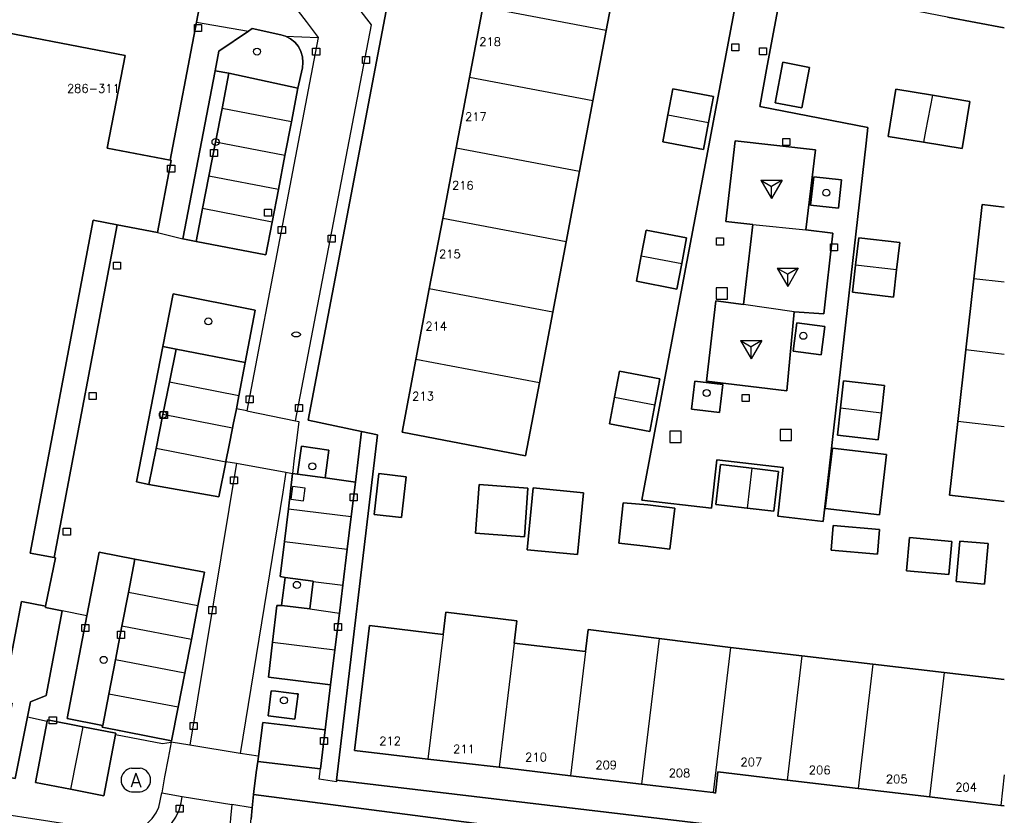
# Model space of a CAD drawing. Header units: metres. Extents: x 108000 to 109000, y 423600 to 424200.
# Tile 78 of 106: x 108930 to 109000, y 423730 to 423787. Entities that reach past the tile are written whole.
import ezdxf

# ---------------------------------------------------------------- set-up
doc = ezdxf.new("R2010")
doc.units = ezdxf.units.M
doc.header["$MEASUREMENT"] = 0
for name, color, linetype in [('afval apart plaats', 10, 'Continuous'), ('Boomspiegel', 10, 'Continuous'), ('brandkraan _ -put', 10, 'Continuous'), ('Erf', 10, 'Continuous'), ('gesloten verharding', 10, 'Continuous'), ('groenvoorziening', 10, 'Continuous'), ('Huisnummers', 10, 'Continuous'), ('inspectie- _rioolput', 10, 'Continuous'), ('kolk', 10, 'Continuous'), ('onverhard', 10, 'Continuous'), ('open verharding', 10, 'Continuous'), ('pand', 10, 'Continuous'), ('Parkeervlak', 10, 'Continuous'), ('speelvoorziening', 10, 'Continuous'), ('vegetatieobject', 10, 'Continuous'), ('Voetgangersgebied', 10, 'Continuous'), ('Voetpad', 10, 'Continuous'), ('Wegmarkering', 10, 'Continuous'), ('Woonerf', 10, 'Continuous')]:
    doc.layers.add(name, color=color, linetype=linetype)
doc.styles.get("Standard").update_dxf_attribs({"font": 'txt.shx'})

# ---------------------------------------------------------------- blocks, each defined once
blk = doc.blocks.new('138_ACAD_1_FMEBLOCK71')
at = {"layer": 'Erf', "color": 52, "true_color": 0xd2d200}
for points in [[(7.114, -5.721), (3.067, -4.967), (-1.948, -3.998), (-7.113, -3.029), (-5.433, 5.721), (-0.269, 4.752)], [(-0.269, 4.752), (4.731, 3.814), (7.114, 3.355)]]:
    blk.add_lwpolyline(points, dxfattribs=at)
blk = doc.blocks.new('138_ACAD_1_FMEBLOCK72')
at = {"layer": 'Erf', "color": 52, "true_color": 0xd2d200}
for points in [[(-1.362, -4.882), (-0.792, 0.212), (-0.222, 5.274), (0.38, 10.556), (1.95, 10.369)], [(1.95, -10.556), (-1.95, -10.102), (-1.362, -4.882)]]:
    blk.add_lwpolyline(points, dxfattribs=at)
blk = doc.blocks.new('138_ACAD_1_FMEBLOCK73')
at = {"layer": 'Erf', "color": 52, "true_color": 0xd2d200}
blk.add_line((23.101, -6.887), (22.843, -6.857), dxfattribs=at)
blk.add_lwpolyline([(22.843, -6.857), (17.781, -6.263), (12.718, -5.67), (7.664, -5.076), (2.742, -4.482), (2.562, -5.982), (2.39, -5.951), (-2.688, -5.357), (-7.751, -4.763), (-12.821, -4.138), (-17.876, -3.576), (-23.102, -2.951), (-22.04, 5.924), (-16.805, 5.299), (-16.609, 6.887), (-11.547, 6.262), (-11.743, 4.674), (-6.68, 4.08), (-6.491, 5.638), (-1.435, 5.001), (3.632, 4.362), (8.695, 3.768), (13.757, 3.174), (18.82, 2.58), (23.101, 2.079)], dxfattribs=at)
blk = doc.blocks.new('138_ACAD_1_FMEBLOCK96')
at = {"layer": 'Voetpad', "color": 255}
for points in [[(-21.935, 5.565), (-26.387, 6.092), (-26.492, 5.315), (-26.662, 3.967), (-26.69, 3.738), (-6.804, 1.174), (-3.436, 0.74), (-3.148, 0.703), (-1.613, 0.505), (22.033, -2.272), (21.599, -5.879), (22.611, -6.014), (23.196, -6.092), (23.654, -2.455), (26.69, -2.79)], [(26.69, -0.863), (25.942, -0.771), (-20.792, 4.765)]]:
    blk.add_lwpolyline(points, dxfattribs=at)

msp = doc.modelspace()

# ---------------------------------------------------------------- linework, layer by layer
at = {"layer": 'afval apart plaats', "color": 32, "true_color": 0xe17500}
for p, q in [((108937.956, 423733.494), (108938.556, 423733.494)), ((108937.956, 423731.794), (108938.556, 423731.794))]:
    msp.add_line(p, q, dxfattribs=at)
for centre, start, end in [((108938.063, 423732.644), 97.15267, 262.84733), ((108938.45, 423732.644), 277.15267, 82.84733)]:
    msp.add_arc(centre, 0.857, start, end, dxfattribs=at)
at = {"layer": 'Boomspiegel', "color": 32, "true_color": 0xe17500}
for points in [[(108986.224, 423773.522), (108988.21, 423773.299), (108988.436, 423775.307), (108986.449, 423775.531), (108986.224, 423773.522)], [(108985.243, 423765.148), (108984.979, 423763.135), (108986.97, 423762.875), (108987.233, 423764.889), (108985.243, 423765.148)], [(108977.994, 423761), (108977.759, 423759.001), (108979.753, 423758.768), (108979.987, 423760.766), (108977.994, 423761)]]:
    msp.add_lwpolyline(points, dxfattribs=at)
at = {"layer": 'brandkraan _ -put', "color": 5}
msp.add_ellipse((108949.652, 423764.323), major_axis=(0.3, 0), ratio=0.583333, dxfattribs=at)
at = {"layer": 'Erf', "color": 52, "true_color": 0xd2d200}
for points in [[(108942.564, 423786.525), (108943.539, 423791.675), (108942.379, 423793.987), (108942.383, 423794.125), (108940.68, 423794.594), (108938.703, 423787.688), (108927.828, 423790.781), (108926.406, 423786.281), (108937.492, 423784.156), (108936.219, 423777.563), (108940.683, 423776.702), (108942.564, 423786.525)], [(108957.294, 423793.83), (108950.506, 423758.219), (108954.3, 423757.433), (108955.426, 423757.184), (108952.518, 423732.632), (108999.251, 423727.096)], [(108972.662, 423791.029), (108971.703, 423785.938), (108970.75, 423780.938), (108969.797, 423775.938), (108968.852, 423770.906), (108967.898, 423765.906), (108966.953, 423760.875), (108965.969, 423755.688), (108957.188, 423757.375), (108958.172, 423762.531), (108959.117, 423767.563), (108960.07, 423772.563), (108961.023, 423777.594), (108961.969, 423782.594), (108962.922, 423787.594)], [(108984.172, 423788.988), (108983.149, 423783.424), (108982.619, 423780.523), (108990.304, 423779.034), (108990.183, 423777.927), (108987.87, 423757.694), (108987.117, 423751.031), (108983.891, 423751.406), (108984.289, 423754.875), (108979.57, 423755.406), (108979.172, 423751.969), (108974.227, 423752.531), (108974.32, 423753.063), (108981.185, 423789.428)], [(108985.599, 423780.439), (108983.719, 423780.799), (108984.25, 423783.679), (108986.159, 423783.309), (108985.599, 423780.439)], [(108978.969, 423779.389), (108978.609, 423777.479), (108975.729, 423778.019), (108976.089, 423779.929), (108976.439, 423781.779), (108979.319, 423781.239), (108978.969, 423779.389)], [(108994.248, 423777.994), (108991.749, 423778.403), (108992.298, 423781.753), (108994.886, 423781.329), (108997.553, 423780.891), (108997.004, 423777.542), (108994.248, 423777.994)], [(108974.189, 423769.909), (108974.539, 423771.729), (108977.409, 423771.189), (108977.063, 423769.36), (108976.719, 423767.549), (108973.849, 423768.099), (108974.189, 423769.909)], [(108989.429, 423769.259), (108989.659, 423771.199), (108992.569, 423770.859), (108992.339, 423768.919), (108992.119, 423766.979), (108989.209, 423767.319), (108989.429, 423769.259)], [(108975.159, 423759.329), (108974.799, 423757.429), (108971.929, 423757.979), (108972.279, 423759.869), (108972.629, 423761.709), (108975.509, 423761.169), (108975.159, 423759.329)], [(108991.259, 423758.759), (108991.039, 423756.819), (108988.129, 423757.159), (108988.349, 423759.099), (108988.569, 423761.029), (108991.479, 423760.699), (108991.259, 423758.759)], [(108987.271, 423751.957), (108987.779, 423756.236), (108991.629, 423755.779), (108991.12, 423751.499), (108987.271, 423751.957)], [(108982.059, 423754.819), (108983.949, 423754.589), (108983.619, 423751.75), (108981.719, 423751.969), (108979.5, 423752.229), (108979.829, 423755.079), (108982.059, 423754.819)], [(108955.199, 423751.528), (108955.539, 423754.439), (108957.479, 423754.208), (108957.139, 423751.299), (108955.199, 423751.528)], [(108962.405, 423750.195), (108962.653, 423753.649), (108966.135, 423753.399), (108965.887, 423749.945), (108962.405, 423750.195)], [(108969.663, 423748.675), (108966.071, 423749.019), (108966.493, 423753.413), (108970.085, 423753.069), (108969.663, 423748.675)], [(108972.892, 423752.345), (108974.649, 423752.199), (108976.579, 423751.968), (108976.229, 423749.058), (108974.289, 423749.289), (108972.582, 423749.479), (108972.892, 423752.345)], [(108987.695, 423748.977), (108987.838, 423750.733), (108991.116, 423750.466), (108990.973, 423748.71), (108987.695, 423748.977)], [(108996.052, 423747.246), (108993.036, 423747.519), (108993.249, 423749.881), (108996.266, 423749.608), (108996.052, 423747.246)], [(108998.581, 423746.575), (108996.577, 423746.76), (108996.843, 423749.636), (108998.847, 423749.45), (108998.581, 423746.575)]]:
    msp.add_lwpolyline(points, dxfattribs=at)
at = {"layer": 'gesloten verharding', "color": 255}
for p, q in [((108982.111, 423772.147), (108981.452, 423766.451)), ((108982.111, 423772.147), (108985.888, 423771.755)), ((108985.059, 423765.919), (108981.452, 423766.451))]:
    msp.add_line(p, q, dxfattribs=at)
for points in [[(108985.888, 423771.755), (108986.57, 423777.445), (108980.87, 423778.076), (108980.191, 423772.358), (108982.111, 423772.147)], [(108985.059, 423765.919), (108987.16, 423765.798), (108987.811, 423771.526), (108985.888, 423771.755)], [(108981.452, 423766.451), (108979.491, 423766.712), (108978.835, 423761.01), (108984.539, 423760.319), (108985.059, 423765.919)]]:
    msp.add_lwpolyline(points, dxfattribs=at)
at = {"layer": 'groenvoorziening', "color": 3}
for points in [[(108948.9, 423785.527), (108948.566, 423785.625), (108946.534, 423786.066), (108946.254, 423785.882), (108944.149, 423784.452), (108943.886, 423783.075), (108944.868, 423782.887), (108949.768, 423781.823), (108950.092, 423783.278), (108950.138, 423783.664), (108950.106, 423784.058), (108949.995, 423784.439), (108949.81, 423784.789), (108949.559, 423785.095), (108949.251, 423785.344), (108948.9, 423785.527)], [(108940.175, 423763.467), (108941.116, 423763.283), (108946.038, 423762.335), (108946.732, 423766.048), (108940.91, 423767.219), (108940.175, 423763.467)], [(108951.986, 423756.105), (108950.021, 423756.373), (108949.752, 423754.4), (108951.717, 423754.132), (108951.986, 423756.105)], [(108937.26, 423743.576), (108937.72, 423745.978), (108938.171, 423748.337), (108935.649, 423748.848), (108934.774, 423744.323), (108933.361, 423737.011), (108935.885, 423736.53), (108935.911, 423736.525), (108936.338, 423738.755), (108936.801, 423741.178), (108937.26, 423743.576)], [(108950.864, 423746.757), (108950.867, 423746.779), (108948.864, 423747.033), (108948.613, 423745.051), (108948.642, 423745.047), (108950.618, 423744.814), (108950.864, 423746.757)], [(108949.806, 423738.77), (108949.687, 423738.784), (108948.206, 423738.956), (108947.881, 423738.994), (108947.656, 423737.206), (108949.566, 423736.982), (108949.806, 423738.77)], [(108966.505, 423729.041), (108946.619, 423731.605), (108946.59, 423731.377), (108946.589, 423731.37), (108946.529, 423730.665), (108946.46, 423729.86)]]:
    msp.add_lwpolyline(points, dxfattribs=at)
at = {"layer": 'inspectie- _rioolput', "color": 30}
for p, q in [((108980.323, 423767.633), (108979.523, 423767.633)), ((108979.523, 423767.633), (108979.523, 423766.833)), ((108980.323, 423766.833), (108980.323, 423767.633)), ((108979.523, 423766.833), (108980.323, 423766.833)), ((108984.863, 423757.573), (108984.063, 423757.573)), ((108984.063, 423757.573), (108984.063, 423756.773)), ((108984.863, 423756.773), (108984.863, 423757.573)), ((108977.026, 423757.436), (108976.226, 423757.436)), ((108976.226, 423757.436), (108976.226, 423756.636)), ((108977.026, 423756.636), (108977.026, 423757.436)), ((108976.226, 423756.636), (108977.026, 423756.636)), ((108984.063, 423756.773), (108984.863, 423756.773))]:
    msp.add_line(p, q, dxfattribs=at)
at = {"layer": 'kolk', "color": 30, "true_color": 0xf07a00}
for p, q in [((108942.413, 423785.87), (108942.413, 423786.37)), ((108942.413, 423786.37), (108942.913, 423786.37)), ((108942.913, 423786.37), (108942.913, 423785.87)), ((108942.913, 423785.87), (108942.413, 423785.87)), ((108980.631, 423784.494), (108980.631, 423784.994)), ((108980.631, 423784.994), (108981.131, 423784.994)), ((108981.131, 423784.994), (108981.131, 423784.494)), ((108950.825, 423784.186), (108950.825, 423784.686)), ((108950.825, 423784.686), (108951.325, 423784.686)), ((108951.325, 423784.186), (108950.825, 423784.186)), ((108951.325, 423784.686), (108951.325, 423784.186)), ((108981.131, 423784.494), (108980.631, 423784.494)), ((108982.591, 423784.196), (108982.591, 423784.696)), ((108982.591, 423784.696), (108983.091, 423784.696)), ((108983.091, 423784.196), (108982.591, 423784.196)), ((108983.091, 423784.696), (108983.091, 423784.196)), ((108954.358, 423783.574), (108954.358, 423784.074)), ((108954.358, 423784.074), (108954.858, 423784.074)), ((108954.858, 423783.574), (108954.358, 423783.574)), ((108954.858, 423784.074), (108954.858, 423783.574)), ((108984.257, 423777.748), (108984.257, 423778.248)), ((108984.257, 423778.248), (108984.757, 423778.248)), ((108984.757, 423778.248), (108984.757, 423777.748)), ((108943.566, 423776.963), (108943.566, 423777.463)), ((108943.566, 423777.463), (108944.066, 423777.463)), ((108944.066, 423777.463), (108944.066, 423776.963)), ((108984.757, 423777.748), (108984.257, 423777.748)), ((108944.066, 423776.963), (108943.566, 423776.963)), ((108940.516, 423775.853), (108940.516, 423776.353)), ((108940.516, 423776.353), (108941.016, 423776.353)), ((108941.016, 423775.853), (108940.516, 423775.853)), ((108941.016, 423776.353), (108941.016, 423775.853)), ((108947.395, 423772.728), (108947.395, 423773.228)), ((108947.395, 423773.228), (108947.895, 423773.228)), ((108947.895, 423773.228), (108947.895, 423772.728)), ((108947.895, 423772.728), (108947.395, 423772.728)), ((108948.383, 423771.496), (108948.383, 423771.996)), ((108948.383, 423771.996), (108948.883, 423771.996)), ((108948.883, 423771.996), (108948.883, 423771.496)), ((108948.883, 423771.496), (108948.383, 423771.496)), ((108951.92, 423770.884), (108951.92, 423771.384)), ((108951.92, 423771.384), (108952.42, 423771.384)), ((108952.42, 423770.884), (108951.92, 423770.884)), ((108952.42, 423771.384), (108952.42, 423770.884)), ((108979.546, 423770.681), (108979.546, 423771.181)), ((108979.546, 423771.181), (108980.046, 423771.181)), ((108980.046, 423771.181), (108980.046, 423770.681)), ((108980.046, 423770.681), (108979.546, 423770.681)), ((108987.651, 423770.27), (108987.651, 423770.77)), ((108987.651, 423770.77), (108988.151, 423770.77)), ((108988.151, 423770.27), (108987.651, 423770.27)), ((108988.151, 423770.77), (108988.151, 423770.27)), ((108936.668, 423768.969), (108936.668, 423769.469)), ((108936.668, 423769.469), (108937.168, 423769.469)), ((108937.168, 423769.469), (108937.168, 423768.969)), ((108937.168, 423768.969), (108936.668, 423768.969)), ((108934.943, 423759.706), (108934.943, 423760.206)), ((108934.943, 423760.206), (108935.443, 423760.206)), ((108935.443, 423759.706), (108934.943, 423759.706)), ((108935.443, 423760.206), (108935.443, 423759.706)), ((108946.096, 423759.457), (108946.096, 423759.957)), ((108946.096, 423759.957), (108946.596, 423759.957)), ((108946.596, 423759.957), (108946.596, 423759.457)), ((108981.361, 423759.558), (108981.361, 423760.058)), ((108981.361, 423760.058), (108981.861, 423760.058)), ((108981.861, 423760.058), (108981.861, 423759.558)), ((108946.596, 423759.457), (108946.096, 423759.457)), ((108949.594, 423758.838), (108949.594, 423759.338)), ((108949.594, 423759.338), (108950.094, 423759.338)), ((108950.094, 423759.338), (108950.094, 423758.838)), ((108981.861, 423759.558), (108981.361, 423759.558)), ((108939.993, 423758.355), (108939.993, 423758.855)), ((108939.993, 423758.855), (108940.493, 423758.855)), ((108940.493, 423758.355), (108939.993, 423758.355)), ((108940.493, 423758.855), (108940.493, 423758.355)), ((108950.094, 423758.838), (108949.594, 423758.838)), ((108944.981, 423753.707), (108944.981, 423754.207)), ((108944.981, 423754.207), (108945.481, 423754.207)), ((108945.481, 423754.207), (108945.481, 423753.707)), ((108945.481, 423753.707), (108944.981, 423753.707)), ((108953.482, 423752.495), (108953.482, 423752.995)), ((108953.482, 423752.995), (108953.982, 423752.995)), ((108953.982, 423752.995), (108953.982, 423752.495)), ((108953.982, 423752.495), (108953.482, 423752.495)), ((108933.098, 423750.058), (108933.098, 423750.558)), ((108933.098, 423750.558), (108933.598, 423750.558)), ((108933.598, 423750.558), (108933.598, 423750.058)), ((108933.598, 423750.058), (108933.098, 423750.058)), ((108943.445, 423744.471), (108943.445, 423744.971)), ((108943.445, 423744.971), (108943.945, 423744.971)), ((108943.945, 423744.971), (108943.945, 423744.471)), ((108943.945, 423744.471), (108943.445, 423744.471)), ((108934.417, 423743.208), (108934.417, 423743.708)), ((108934.417, 423743.708), (108934.917, 423743.708)), ((108934.917, 423743.708), (108934.917, 423743.208)), ((108952.377, 423743.279), (108952.377, 423743.779)), ((108952.377, 423743.779), (108952.877, 423743.779)), ((108952.877, 423743.779), (108952.877, 423743.279)), ((108934.917, 423743.208), (108934.417, 423743.208)), ((108936.958, 423742.716), (108936.958, 423743.216)), ((108936.958, 423743.216), (108937.458, 423743.216)), ((108937.458, 423743.216), (108937.458, 423742.716)), ((108952.877, 423743.279), (108952.377, 423743.279)), ((108937.458, 423742.716), (108936.958, 423742.716)), ((108932.102, 423736.641), (108932.102, 423737.141)), ((108932.102, 423737.141), (108932.602, 423737.141)), ((108932.602, 423736.641), (108932.102, 423736.641)), ((108932.602, 423737.141), (108932.602, 423736.641)), ((108942.113, 423736.229), (108942.113, 423736.729)), ((108942.113, 423736.729), (108942.613, 423736.729)), ((108942.613, 423736.729), (108942.613, 423736.229)), ((108942.613, 423736.229), (108942.113, 423736.229)), ((108951.384, 423735.169), (108951.384, 423735.669)), ((108951.384, 423735.669), (108951.884, 423735.669)), ((108951.884, 423735.169), (108951.384, 423735.169)), ((108951.884, 423735.669), (108951.884, 423735.169)), ((108941.12, 423730.349), (108941.12, 423730.849)), ((108941.12, 423730.849), (108941.62, 423730.849)), ((108941.62, 423730.349), (108941.12, 423730.349)), ((108941.62, 423730.849), (108941.62, 423730.349))]:
    msp.add_line(p, q, dxfattribs=at)
at = {"layer": 'onverhard', "color": 255}
for points in [[(108943.921, 423778.004), (108944.385, 423780.394), (108944.868, 423782.887), (108943.886, 423783.075), (108941.601, 423771.129), (108942.552, 423770.942), (108943.004, 423773.274), (108943.45, 423775.575), (108943.921, 423778.004)], [(108986.224, 423773.522), (108988.21, 423773.299), (108988.436, 423775.307), (108986.449, 423775.531), (108986.224, 423773.522)], [(108985.243, 423765.148), (108984.979, 423763.135), (108986.97, 423762.875), (108987.233, 423764.889), (108985.243, 423765.148)], [(108940.177, 423758.622), (108940.641, 423760.927), (108941.116, 423763.283), (108940.175, 423763.467), (108938.293, 423753.856), (108939.177, 423753.658), (108939.691, 423756.211), (108940.177, 423758.622)], [(108977.994, 423761), (108977.759, 423759.001), (108979.753, 423758.768), (108979.987, 423760.766), (108977.994, 423761)]]:
    msp.add_lwpolyline(points, dxfattribs=at)
at = {"layer": 'open verharding', "color": 255}
for points in [[(108936.915, 423772.114), (108935.227, 423772.438), (108930.75, 423748.781), (108932.451, 423748.455), (108936.915, 423772.114)], [(108933.024, 423744.676), (108931.822, 423744.909), (108931.841, 423745.004), (108930.117, 423745.344), (108928.771, 423738.239), (108929.45, 423738.11), (108928.6, 423733.68), (108923.18, 423734.69), (108924.021, 423739.144), (108923.53, 423739.237), (108923.451, 423739.252), (108922.459, 423734.12), (108929.674, 423732.747), (108930.541, 423737.131), (108930.755, 423738.211), (108931.886, 423738.659), (108933.024, 423744.676)]]:
    msp.add_lwpolyline(points, dxfattribs=at)
at = {"layer": 'pand', "color": 1}
for p, q in [((108962.922, 423787.594), (108961.969, 423782.594)), ((108971.703, 423785.938), (108962.922, 423787.594)), ((108995.953, 423786.875), (109000, 423786.12)), ((108970.75, 423780.938), (108971.703, 423785.938)), ((108961.969, 423782.594), (108961.023, 423777.594)), ((108970.75, 423780.938), (108961.969, 423782.594)), ((108969.797, 423775.938), (108970.75, 423780.938)), ((108976.089, 423779.929), (108978.969, 423779.389)), ((108961.023, 423777.594), (108960.07, 423772.563)), ((108961.023, 423777.594), (108969.797, 423775.938)), ((108968.852, 423770.906), (108969.797, 423775.938)), ((108960.07, 423772.563), (108959.117, 423767.563)), ((108968.852, 423770.906), (108960.07, 423772.563)), ((108967.898, 423765.906), (108968.852, 423770.906)), ((108974.189, 423769.909), (108977.063, 423769.36)), ((108992.339, 423768.919), (108989.429, 423769.259)), ((108997.828, 423768.281), (108997.258, 423763.219)), ((109000, 423768.029), (108997.828, 423768.281)), ((108959.117, 423767.563), (108958.172, 423762.531)), ((108967.898, 423765.906), (108959.117, 423767.563)), ((108966.953, 423760.875), (108967.898, 423765.906)), ((108997.258, 423763.219), (108996.688, 423758.125)), ((109000, 423762.9), (108997.258, 423763.219)), ((108966.953, 423760.875), (108958.172, 423762.531)), ((108972.279, 423759.869), (108975.159, 423759.329)), ((108988.349, 423759.099), (108991.259, 423758.759)), ((109000, 423757.751), (108996.688, 423758.125)), ((108982.059, 423754.819), (108981.719, 423751.969)), ((108960.094, 423743), (108959.023, 423734.125)), ((108965.156, 423742.375), (108964.078, 423733.563)), ((108970.219, 423741.781), (108965.156, 423742.375)), ((108975.464, 423742.702), (108974.211, 423732.344)), ((108980.531, 423742.063), (108975.464, 423742.702)), ((108970.219, 423741.781), (108969.148, 423732.938)), ((108980.531, 423742.063), (108979.289, 423731.75)), ((108985.594, 423741.469), (108980.531, 423742.063)), ((108985.594, 423741.469), (108984.563, 423732.625)), ((108990.656, 423740.875), (108985.594, 423741.469)), ((108990.656, 423740.875), (108989.617, 423732.031)), ((108995.719, 423740.281), (108990.656, 423740.875)), ((108995.719, 423740.281), (108994.68, 423731.438)), ((109000, 423739.78), (108995.719, 423740.281)), ((108959.023, 423734.125), (108964.078, 423733.563)), ((108964.078, 423733.563), (108969.148, 423732.938)), ((108969.148, 423732.938), (108974.211, 423732.344)), ((108974.211, 423732.344), (108979.289, 423731.75)), ((108984.563, 423732.625), (108989.617, 423732.031)), ((109000, 423733.023), (108999.742, 423730.844)), ((108989.617, 423732.031), (108994.68, 423731.438)), ((108994.68, 423731.438), (108999.742, 423730.844)), ((108999.742, 423730.844), (109000, 423730.813))]:
    msp.add_line(p, q, dxfattribs=at)
for points in [[(108971.703, 423785.938), (108972.662, 423791.029), (108972.68, 423791.125), (108964.056, 423792.751), (108963.898, 423792.781), (108963.875, 423792.657), (108962.922, 423787.594)], [(108928.771, 423738.239), (108930.117, 423745.344), (108931.841, 423745.004), (108932.539, 423748.438), (108932.451, 423748.455), (108930.75, 423748.781), (108935.227, 423772.438), (108936.915, 423772.114), (108939.789, 423771.563), (108940.758, 423776.688), (108940.683, 423776.702), (108936.219, 423777.563), (108937.492, 423784.156), (108926.406, 423786.281), (108918.002, 423742.239), (108917.641, 423740.344), (108922.051, 423739.515), (108923.451, 423739.252), (108923.53, 423739.237), (108924.021, 423739.144)], [(108984.25, 423783.679), (108983.719, 423780.799), (108985.599, 423780.439), (108986.159, 423783.309), (108984.25, 423783.679)], [(108978.969, 423779.389), (108979.319, 423781.239), (108976.439, 423781.779), (108976.089, 423779.929)], [(108994.886, 423781.329), (108992.298, 423781.753), (108991.749, 423778.403), (108994.248, 423777.994)], [(108994.886, 423781.329), (108994.396, 423778.769), (108994.248, 423777.994)], [(108994.248, 423777.994), (108997.004, 423777.542), (108997.553, 423780.891), (108994.886, 423781.329)], [(108976.089, 423779.929), (108975.729, 423778.019), (108978.609, 423777.479), (108978.969, 423779.389)], [(109000, 423773.375), (108998.43, 423773.563), (108997.828, 423768.281)], [(108977.063, 423769.36), (108977.409, 423771.189), (108974.539, 423771.729), (108974.189, 423769.909)], [(108992.339, 423768.919), (108992.569, 423770.859), (108989.659, 423771.199), (108989.429, 423769.259)], [(108974.189, 423769.909), (108973.849, 423768.099), (108976.719, 423767.549), (108977.063, 423769.36)], [(108989.429, 423769.259), (108989.209, 423767.319), (108992.119, 423766.979), (108992.339, 423768.919)], [(108958.172, 423762.531), (108957.188, 423757.375), (108965.969, 423755.688), (108966.953, 423760.875)], [(108975.159, 423759.329), (108975.509, 423761.169), (108972.629, 423761.709), (108972.279, 423759.869)], [(108991.259, 423758.759), (108991.479, 423760.699), (108988.569, 423761.029), (108988.349, 423759.099)], [(108972.279, 423759.869), (108971.929, 423757.979), (108974.799, 423757.429), (108975.159, 423759.329)], [(108988.349, 423759.099), (108988.129, 423757.159), (108991.039, 423756.819), (108991.259, 423758.759)], [(108996.688, 423758.125), (108996.101, 423752.905), (109000, 423752.45)], [(108991.629, 423755.779), (108987.779, 423756.236), (108987.271, 423751.957), (108991.12, 423751.499), (108991.629, 423755.779)], [(108982.059, 423754.819), (108979.829, 423755.079), (108979.5, 423752.229), (108981.719, 423751.969)], [(108981.719, 423751.969), (108983.619, 423751.75), (108983.949, 423754.589), (108982.059, 423754.819)], [(108957.479, 423754.208), (108955.539, 423754.439), (108955.199, 423751.528), (108957.139, 423751.299), (108957.479, 423754.208)], [(108966.135, 423753.399), (108962.653, 423753.649), (108962.405, 423750.195), (108965.887, 423749.945), (108966.135, 423753.399)], [(108966.493, 423753.413), (108966.071, 423749.019), (108969.663, 423748.675), (108970.085, 423753.069), (108966.493, 423753.413)], [(108976.579, 423751.968), (108974.649, 423752.199), (108972.892, 423752.345), (108972.582, 423749.479), (108974.289, 423749.289), (108976.229, 423749.058), (108976.579, 423751.968)], [(108987.838, 423750.733), (108987.695, 423748.977), (108990.973, 423748.71), (108991.116, 423750.466), (108987.838, 423750.733)], [(108993.036, 423747.519), (108996.052, 423747.246), (108996.266, 423749.608), (108993.249, 423749.881), (108993.036, 423747.519)], [(108996.577, 423746.76), (108998.581, 423746.575), (108998.847, 423749.45), (108996.843, 423749.636), (108996.577, 423746.76)], [(108965.156, 423742.375), (108965.352, 423743.963), (108960.29, 423744.588), (108960.094, 423743)], [(108960.094, 423743), (108954.859, 423743.625), (108953.797, 423734.75), (108959.023, 423734.125)], [(108975.464, 423742.702), (108970.408, 423743.339), (108970.219, 423741.781)], [(108979.289, 423731.75), (108979.461, 423731.719), (108979.641, 423733.219), (108984.563, 423732.625)]]:
    msp.add_lwpolyline(points, dxfattribs=at)
at = {"layer": 'Parkeervlak', "color": 255}
msp.add_line((108950.864, 423746.757), (108952.969, 423746.504), dxfattribs=at)
for points in [[(108948.853, 423777.048), (108949.311, 423779.439), (108949.768, 423781.823), (108944.868, 423782.887), (108944.385, 423780.394), (108943.921, 423778.004), (108943.45, 423775.575), (108943.004, 423773.274), (108942.552, 423770.942), (108947.497, 423769.974), (108947.946, 423772.316), (108948.387, 423774.618), (108948.853, 423777.048)], [(108945.406, 423759.041), (108945.584, 423759.969), (108946.038, 423762.335), (108941.116, 423763.283), (108940.641, 423760.927), (108940.177, 423758.622), (108939.691, 423756.211), (108939.177, 423753.658), (108944.159, 423752.789), (108944.651, 423755.249), (108944.661, 423755.299), (108944.896, 423756.441), (108945.126, 423757.662), (108945.182, 423757.911), (108945.406, 423759.041)], [(108952.969, 423746.504), (108953.28, 423749.054), (108953.563, 423751.382), (108953.862, 423753.832), (108951.717, 423754.132), (108949.752, 423754.4), (108949.399, 423754.434), (108949.097, 423751.926), (108948.816, 423749.598), (108948.516, 423747.107), (108948.864, 423747.033), (108950.867, 423746.779), (108950.864, 423746.757)], [(108942.199, 423742.631), (108942.666, 423745.032), (108943.131, 423747.426), (108938.171, 423748.337), (108937.72, 423745.978), (108937.26, 423743.576), (108936.801, 423741.178), (108936.338, 423738.755), (108935.911, 423736.525), (108935.885, 423736.53), (108935.868, 423736.397), (108940.8, 423735.434), (108941.262, 423737.813), (108941.733, 423740.235), (108942.199, 423742.631)], [(108950.864, 423746.757), (108950.618, 423744.814), (108948.642, 423745.047), (108948.289, 423745.06), (108947.974, 423742.439), (108947.674, 423739.946), (108952.105, 423739.406), (108952.409, 423741.899), (108952.726, 423744.501), (108952.969, 423746.504)], [(108936.811, 423735.887), (108936.829, 423735.978), (108934.476, 423736.426), (108931.97, 423736.913), (108931.956, 423736.84), (108931.12, 423732.474), (108933.613, 423731.986), (108935.971, 423731.52), (108936.811, 423735.887)], [(108951.716, 423736.211), (108947.279, 423736.734), (108946.981, 423734.314), (108946.922, 423733.959), (108951.375, 423733.432), (108951.716, 423736.211)]]:
    msp.add_lwpolyline(points, dxfattribs=at)
at = {"layer": 'speelvoorziening', "color": 30, "true_color": 0xf07a00}
for p, q in [((108982.7, 423775.282), (108984.2, 423775.282)), ((108982.7, 423775.282), (108983.45, 423774.85)), ((108982.7, 423775.282), (108983.45, 423773.983)), ((108984.2, 423775.282), (108983.45, 423773.983)), ((108984.2, 423775.282), (108983.45, 423774.849)), ((108983.45, 423773.983), (108983.45, 423774.85)), ((108983.85, 423769.032), (108985.35, 423769.032)), ((108983.85, 423769.032), (108984.6, 423768.6)), ((108983.85, 423769.032), (108984.6, 423767.733)), ((108985.35, 423769.032), (108984.6, 423767.733)), ((108985.35, 423769.032), (108984.6, 423768.599)), ((108984.6, 423767.733), (108984.6, 423768.6)), ((108981.25, 423763.882), (108982.75, 423763.882)), ((108981.25, 423763.882), (108982, 423763.45)), ((108981.25, 423763.882), (108982, 423762.583)), ((108982.75, 423763.882), (108982, 423762.583)), ((108982.75, 423763.882), (108982, 423763.449)), ((108982, 423762.583), (108982, 423763.45))]:
    msp.add_line(p, q, dxfattribs=at)
at = {"layer": 'vegetatieobject', "color": 3}
for centre in [(108946.87, 423784.43), (108943.921, 423778.004), (108987.349, 423774.4), (108943.406, 423765.251), (108985.709, 423764.229), (108978.839, 423760.159), (108940.177, 423758.622), (108950.805, 423754.944), (108949.702, 423746.519), (108935.967, 423741.187), (108948.779, 423738.308)]:
    msp.add_circle(centre, 0.25, dxfattribs=at)
at = {"layer": 'Voetgangersgebied', "color": 255}
for points in [[(108983.149, 423783.424), (108984.172, 423788.988), (108984.002, 423789.018), (108981.321, 423789.484), (108981.322, 423789.399), (108981.185, 423789.428), (108974.32, 423753.063), (108974.227, 423752.531), (108979.172, 423751.969), (108979.57, 423755.406), (108984.289, 423754.875), (108983.891, 423751.406), (108987.117, 423751.031), (108987.87, 423757.694), (108990.183, 423777.927), (108990.304, 423779.034), (108982.619, 423780.523), (108983.149, 423783.424)], [(108986.57, 423777.445), (108985.888, 423771.755), (108987.811, 423771.526), (108987.16, 423765.798), (108985.059, 423765.919), (108984.539, 423760.319), (108978.835, 423761.01), (108979.491, 423766.712), (108981.452, 423766.451), (108982.111, 423772.147), (108980.191, 423772.358), (108980.87, 423778.076), (108986.57, 423777.445)], [(108986.224, 423773.522), (108986.449, 423775.531), (108988.436, 423775.307), (108988.21, 423773.299), (108986.224, 423773.522)], [(108985.243, 423765.148), (108987.233, 423764.889), (108986.97, 423762.875), (108984.979, 423763.135), (108985.243, 423765.148)], [(108977.994, 423761), (108979.987, 423760.766), (108979.753, 423758.768), (108977.759, 423759.001), (108977.994, 423761)]]:
    msp.add_lwpolyline(points, dxfattribs=at)
at = {"layer": 'Voetpad', "color": 255}
for points in [[(108952.518, 423732.632), (108955.426, 423757.184), (108954.3, 423757.433), (108953.862, 423753.832), (108953.563, 423751.382), (108953.28, 423749.054), (108952.969, 423746.504), (108952.726, 423744.501), (108952.409, 423741.899), (108952.105, 423739.406), (108951.716, 423736.211), (108951.375, 423733.432)], [(108952.518, 423732.632), (108952.513, 423732.519), (108951.296, 423732.696), (108951.375, 423733.432)]]:
    msp.add_lwpolyline(points, dxfattribs=at)
at = {"layer": 'Wegmarkering', "color": 255}
for p, q in [((108949.311, 423779.439), (108944.385, 423780.394)), ((108948.853, 423777.048), (108943.921, 423778.004)), ((108948.387, 423774.618), (108943.45, 423775.575)), ((108947.946, 423772.316), (108943.004, 423773.274)), ((108945.584, 423759.969), (108940.641, 423760.927)), ((108945.126, 423757.662), (108940.177, 423758.622)), ((108944.651, 423755.249), (108939.691, 423756.211)), ((108949.097, 423751.926), (108953.563, 423751.382)), ((108948.816, 423749.598), (108953.28, 423749.054)), ((108942.666, 423745.032), (108937.72, 423745.978)), ((108950.618, 423744.814), (108952.726, 423744.501)), ((108942.199, 423742.631), (108937.26, 423743.576)), ((108947.974, 423742.439), (108952.409, 423741.899)), ((108941.733, 423740.235), (108936.801, 423741.178)), ((108941.262, 423737.813), (108936.338, 423738.755)), ((108934.476, 423736.426), (108933.613, 423731.986))]:
    msp.add_line(p, q, dxfattribs=at)
msp.add_lwpolyline([(108949.388, 423753.511), (108949.273, 423752.616), (108950.184, 423752.498), (108950.299, 423753.394), (108949.388, 423753.511)], dxfattribs=at)
at = {"layer": 'Woonerf', "color": 52, "true_color": 0xd2d200}
for p, q in [((108942.564, 423786.525), (108946.254, 423785.882)), ((108951.222, 423785.444), (108946.133, 423758.898)), ((108948.9, 423785.527), (108951.222, 423785.444)), ((108939.789, 423771.563), (108941.601, 423771.129)), ((108946.133, 423758.898), (108945.406, 423759.041)), ((108946.133, 423758.898), (108949.596, 423758.18)), ((108945.405, 423755.167), (108942.081, 423735.116)), ((108944.661, 423755.299), (108945.405, 423755.167)), ((108945.405, 423755.167), (108948.915, 423754.523)), ((108948.915, 423754.523), (108949.399, 423754.434)), ((108934.774, 423744.323), (108933.024, 423744.676)), ((108930.541, 423737.131), (108931.956, 423736.84)), ((108940.775, 423735.326), (108940.8, 423735.434)), ((108942.081, 423735.116), (108940.775, 423735.326)), ((108945.672, 423734.537), (108942.081, 423735.116)), ((108940.1, 423731.725), (108941.556, 423731.485)), ((108941.556, 423731.485), (108945.073, 423730.905)), ((108946.529, 423730.665), (108945.073, 423730.905))]:
    msp.add_line(p, q, dxfattribs=at)
for points in [[(108949.596, 423758.18), (108955.002, 423786.323), (108951.906, 423790.365), (108949.792, 423793.093), (108948.022, 423795.352), (108952.75, 423814.371), (108967.802, 423811.506), (108983.16, 423808.552), (108979.796, 423790.859), (108983.329, 423790.11), (108985.711, 423802.538), (108987.405, 423811.32), (108972.203, 423814.209), (108950.171, 423818.364), (108944.444, 423795.672), (108944.372, 423795.342), (108944.353, 423794.919), (108944.415, 423794.501), (108944.554, 423794.1), (108946.975, 423790.972), (108950.364, 423786.583), (108951.222, 423785.444)], [(108949.399, 423754.434), (108949.752, 423754.4), (108950.021, 423756.373), (108951.986, 423756.105), (108951.717, 423754.132), (108953.862, 423753.832), (108954.3, 423757.433), (108950.506, 423758.219), (108957.294, 423793.83)], [(108943.539, 423791.675), (108942.564, 423786.525)], [(108942.564, 423786.525), (108940.683, 423776.702), (108940.758, 423776.688), (108939.789, 423771.563)], [(108941.601, 423771.129), (108943.886, 423783.075), (108944.149, 423784.452), (108946.254, 423785.882)], [(108946.254, 423785.882), (108946.534, 423786.066), (108948.566, 423785.625), (108948.9, 423785.527)], [(108948.9, 423785.527), (108949.251, 423785.344), (108949.559, 423785.095), (108949.81, 423784.789), (108949.995, 423784.439), (108950.106, 423784.058), (108950.138, 423783.664), (108950.092, 423783.278), (108949.768, 423781.823), (108949.311, 423779.439), (108948.853, 423777.048), (108948.387, 423774.618), (108947.946, 423772.316), (108947.497, 423769.974), (108942.552, 423770.942), (108941.601, 423771.129)], [(108939.789, 423771.563), (108936.915, 423772.114), (108932.451, 423748.455), (108932.539, 423748.438), (108931.841, 423745.004), (108931.822, 423744.909), (108933.024, 423744.676)], [(108944.661, 423755.299), (108944.651, 423755.249), (108944.159, 423752.789), (108939.177, 423753.658), (108938.293, 423753.856), (108940.175, 423763.467), (108940.91, 423767.219), (108946.732, 423766.048), (108946.038, 423762.335), (108945.584, 423759.969), (108945.406, 423759.041)], [(108945.406, 423759.041), (108945.182, 423757.911), (108945.126, 423757.662), (108944.896, 423756.441), (108944.661, 423755.299)], [(108949.596, 423758.18), (108949.852, 423758.127), (108949.706, 423756.982), (108949.519, 423755.529), (108949.399, 423754.434)], [(108948.915, 423754.523), (108948.695, 423753.1), (108945.672, 423734.537)], [(108946.981, 423734.314), (108947.279, 423736.734), (108951.716, 423736.211), (108952.105, 423739.406), (108947.674, 423739.946), (108947.974, 423742.439), (108948.289, 423745.06), (108948.642, 423745.047), (108948.613, 423745.051), (108948.864, 423747.033), (108948.516, 423747.107), (108948.816, 423749.598), (108949.097, 423751.926), (108949.399, 423754.434)], [(108934.774, 423744.323), (108935.649, 423748.848), (108938.171, 423748.337), (108943.131, 423747.426), (108942.666, 423745.032), (108942.199, 423742.631), (108941.733, 423740.235), (108941.262, 423737.813), (108940.8, 423735.434)], [(108933.024, 423744.676), (108931.886, 423738.659), (108930.755, 423738.211), (108930.541, 423737.131)], [(108940.8, 423735.434), (108935.868, 423736.397), (108935.885, 423736.53), (108933.361, 423737.011), (108934.774, 423744.323)], [(108930.541, 423737.131), (108929.674, 423732.747), (108922.459, 423734.12), (108923.451, 423739.252), (108922.051, 423739.515), (108921.139, 423735.021), (108921.064, 423734.684), (108916.84, 423735.932)], [(108949.687, 423738.784), (108949.806, 423738.77), (108949.566, 423736.982), (108947.656, 423737.206), (108947.881, 423738.994), (108948.206, 423738.956), (108949.687, 423738.784)], [(108936.811, 423735.887), (108935.971, 423731.52), (108933.613, 423731.986), (108931.12, 423732.474), (108931.956, 423736.84)], [(108931.956, 423736.84), (108931.97, 423736.913), (108934.476, 423736.426), (108936.829, 423735.978), (108936.811, 423735.887)], [(108936.811, 423735.887), (108940.151, 423735.238), (108940.775, 423735.326)], [(108940.775, 423735.326), (108940.562, 423734.19), (108940.301, 423732.86), (108940.1, 423731.725)], [(108907.807, 423734.976), (108918.505, 423731.855), (108927.832, 423730.381), (108936.42, 423729.058), (108936.877, 423728.952), (108937.349, 423728.924), (108937.819, 423728.976), (108938.273, 423729.106), (108938.699, 423729.311), (108939.084, 423729.584), (108939.418, 423729.919), (108939.691, 423730.305), (108939.887, 423730.711), (108940.1, 423731.725)], [(108946.981, 423734.314), (108946.947, 423734.332), (108945.672, 423734.537)], [(108946.529, 423730.665), (108946.589, 423731.37), (108946.59, 423731.377), (108946.619, 423731.605), (108946.648, 423731.834), (108946.818, 423733.182), (108946.922, 423733.959), (108946.981, 423734.314)], [(108907.417, 423732.875), (108913.656, 423731.89), (108925.327, 423730.026), (108935.997, 423728.377), (108936.901, 423728.232), (108937.436, 423728.131), (108937.98, 423728.109), (108938.522, 423728.166), (108939.049, 423728.302), (108939.55, 423728.514), (108940.015, 423728.797), (108940.434, 423729.145), (108940.797, 423729.551), (108941.098, 423730.005), (108941.328, 423730.498), (108941.484, 423731.02), (108941.556, 423731.485)], [(108945.073, 423730.905), (108944.988, 423729.924), (108944.966, 423729.608), (108944.971, 423729.466), (108945.04, 423728.962), (108945.187, 423728.475), (108945.408, 423728.017), (108945.698, 423727.599), (108946.05, 423727.232), (108946.455, 423726.924), (108946.904, 423726.684), (108947.389, 423726.515), (108948.413, 423726.359), (108958.25, 423725.22)], [(108958.335, 423725.964), (108948.601, 423727.096), (108948.178, 423727.156), (108947.772, 423727.293), (108947.399, 423727.503), (108947.072, 423727.778), (108946.801, 423728.11), (108946.596, 423728.486), (108946.465, 423728.893), (108946.412, 423729.318), (108946.439, 423729.745), (108946.46, 423729.86), (108946.529, 423730.665)]]:
    msp.add_lwpolyline(points, dxfattribs=at)

# ---------------------------------------------------------------- block references
at = {"layer": 'Erf', "color": 52, "true_color": 0xd2d200}
for name, p in [('138_ACAD_1_FMEBLOCK71', (108992.886, 423791.842)), ('138_ACAD_1_FMEBLOCK72', (108998.05, 423763.007)), ('138_ACAD_1_FMEBLOCK73', (108976.898, 423737.701))]:
    msp.add_blockref(name, p, dxfattribs=at)
at = {"layer": 'Voetpad', "color": 255}
msp.add_blockref('138_ACAD_1_FMEBLOCK96', (108973.31, 423727.867), dxfattribs=at)

# ---------------------------------------------------------------- texts
at = {"layer": 'afval apart plaats', "color": 32, "true_color": 0xe17500}
msp.add_text('A', height=1, dxfattribs=at).set_placement((108937.871, 423732.144))
at = {"layer": 'Huisnummers', "color": 255}
for s, p in [('218', (108962.668, 423784.832)), ('286-311', (108933.355, 423781.512)), ('217', (108961.657, 423779.498)), ('216', (108960.735, 423774.622)), ('215', (108959.813, 423769.745)), ('214', (108958.841, 423764.613)), ('213', (108957.9, 423759.635)), ('212', (108955.559, 423735.127)), ('211', (108960.813, 423734.543)), ('210', (108965.934, 423733.973)), ('209', (108970.922, 423733.419)), ('207', (108981.247, 423733.624)), ('208', (108976.134, 423732.84)), ('206', (108986.101, 423733.056)), ('205', (108991.58, 423732.414)), ('204', (108996.512, 423731.837))]:
    msp.add_text(s, height=0.6, dxfattribs=at).set_placement(p)

doc.saveas('drawing.dxf')
